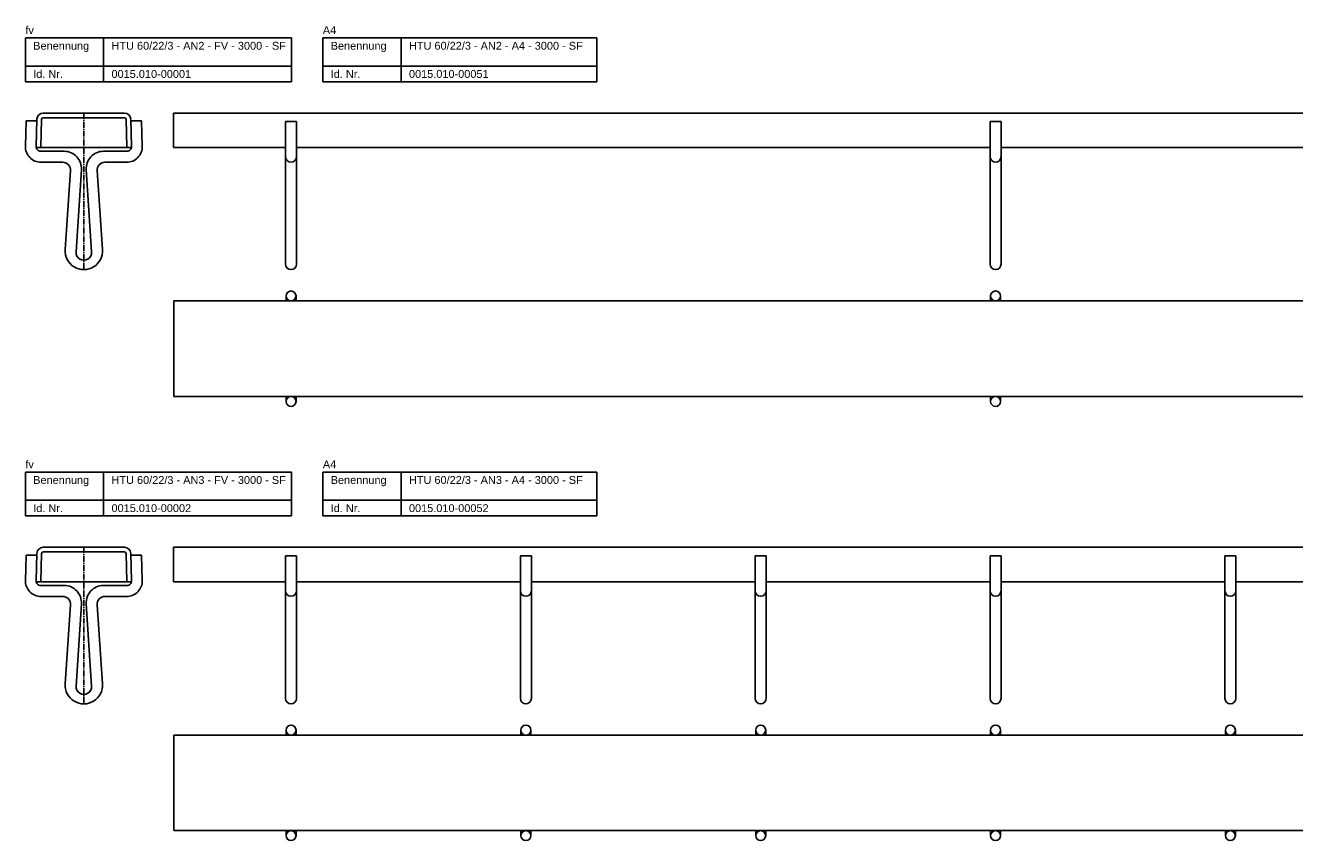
# Model space of a CAD drawing. Header units: millimetres. Extents: x 1054 to 4154, y 2386 to 3427.
# Tile 2 of 4: x 1054 to 1865, y 2906 to 3427. Entities that reach past the tile are written whole.
import ezdxf

# ---------------------------------------------------------------- set-up
doc = ezdxf.new("R2010")
doc.units = ezdxf.units.MM
doc.header["$LTSCALE"] = 5
doc.linetypes.add('MITTE2', pattern=[1.125, 0.75, -0.125, 0.125, -0.125])
doc.layers.add('HALFEN', color=2, linetype='CONTINUOUS')
doc.styles.add('ARIAL50', font='ARIAL.TTF', dxfattribs={"height": 5})

msp = doc.modelspace()

# ---------------------------------------------------------------- linework, layer by layer
at = {"layer": 'HALFEN'}
for p, q in [((1053.96, 3418.81), (1223.96, 3418.81)), ((1053.96, 3390.81), (1053.96, 3418.81)), ((1103.96, 3390.81), (1103.96, 3418.81)), ((1223.96, 3390.81), (1223.96, 3418.81)), ((1243.96, 3418.81), (1418.96, 3418.81)), ((1243.96, 3390.81), (1243.96, 3418.81)), ((1293.96, 3390.81), (1293.96, 3418.81)), ((1418.96, 3390.81), (1418.96, 3418.81)), ((1053.96, 3400.81), (1223.96, 3400.81)), ((1243.96, 3400.81), (1418.96, 3400.81)), ((1053.96, 3390.81), (1223.96, 3390.81)), ((1243.96, 3390.81), (1418.96, 3390.81)), ((1054.43, 3365.81), (1053.97, 3349.69)), ((1054.43, 3365.81), (1061.43, 3365.81)), ((1061.3, 3366.93), (1060.8, 3349.49)), ((1063.79, 3348.81), (1064.3, 3366.84)), ((1117.3, 3370.81), (1065.3, 3370.81)), ((1117.3, 3367.81), (1065.3, 3367.81)), ((1118.82, 3348.81), (1118.3, 3366.84)), ((1128.18, 3365.81), (1121.18, 3365.81)), ((1121.3, 3366.81), (1121.8, 3349.49)), ((1128.18, 3365.81), (1128.64, 3349.69)), ((1148.64, 3348.81), (1148.64, 3370.81)), ((1148.64, 3370.81), (4148.64, 3370.81)), ((1220.14, 3365.36), (1220.14, 3274.31)), ((1220.14, 3365.36), (1227.14, 3365.36)), ((1227.14, 3365.36), (1227.14, 3274.31)), ((1670.14, 3365.36), (1670.14, 3274.31)), ((1670.14, 3365.36), (1677.14, 3365.36)), ((1677.14, 3365.36), (1677.14, 3274.31)), ((1060.86, 3348.81), (1063.79, 3348.81)), ((1118.82, 3348.81), (1121.74, 3348.81)), ((1220.14, 3348.81), (1148.64, 3348.81)), ((1670.14, 3348.81), (1227.14, 3348.81)), ((2120.14, 3348.81), (1677.14, 3348.81)), ((1063.8, 3346.4), (1078.8, 3346.4)), ((1103.8, 3346.4), (1118.8, 3346.4)), ((1063.96, 3339.4), (1077.8, 3339.4)), ((1079.33, 3283.64), (1082.79, 3334.06)), ((1089.78, 3334.68), (1086.31, 3282.14)), ((1092.83, 3334.68), (1096.29, 3282.14)), ((1099.81, 3334.06), (1103.27, 3283.64)), ((1118.64, 3339.4), (1104.8, 3339.4)), ((1220.45, 3254), (1220.45, 3250.81)), ((1226.83, 3254), (1226.83, 3250.81)), ((1670.45, 3254), (1670.45, 3250.81)), ((1676.83, 3254), (1676.83, 3250.81)), ((1148.88, 3250.81), (1148.88, 3189.81)), ((1148.88, 3250.81), (4148.88, 3250.81)), ((1148.88, 3189.81), (4148.88, 3189.81)), ((1220.45, 3186.63), (1220.45, 3189.81)), ((1226.83, 3186.63), (1226.83, 3189.81)), ((1670.45, 3186.63), (1670.45, 3189.81)), ((1676.83, 3186.63), (1676.83, 3189.81)), ((1053.96, 3141.44), (1223.96, 3141.44)), ((1053.96, 3113.44), (1053.96, 3141.44)), ((1103.96, 3113.44), (1103.96, 3141.44)), ((1223.96, 3113.44), (1223.96, 3141.44)), ((1243.96, 3141.44), (1418.96, 3141.44)), ((1243.96, 3113.44), (1243.96, 3141.44)), ((1293.96, 3113.44), (1293.96, 3141.44)), ((1418.96, 3113.44), (1418.96, 3141.44)), ((1053.96, 3123.44), (1223.96, 3123.44)), ((1243.96, 3123.44), (1418.96, 3123.44)), ((1053.96, 3113.44), (1223.96, 3113.44)), ((1243.96, 3113.44), (1418.96, 3113.44)), ((1061.3, 3089.56), (1060.8, 3072.12)), ((1063.79, 3071.44), (1064.3, 3089.47)), ((1117.3, 3093.44), (1065.3, 3093.44)), ((1117.3, 3090.44), (1065.3, 3090.44)), ((1118.82, 3071.44), (1118.3, 3089.47)), ((1121.3, 3089.43), (1121.8, 3072.12)), ((1148.64, 3093.44), (4148.64, 3093.44)), ((1148.64, 3071.44), (1148.64, 3093.44)), ((1054.43, 3088.44), (1053.97, 3072.32)), ((1054.43, 3088.44), (1061.43, 3088.44)), ((1128.18, 3088.44), (1121.18, 3088.44)), ((1128.18, 3088.44), (1128.64, 3072.32)), ((1220.14, 3087.99), (1220.14, 2996.94)), ((1220.14, 3087.99), (1227.14, 3087.99)), ((1227.14, 3087.99), (1227.14, 2996.94)), ((1370.14, 3087.99), (1370.14, 2996.94)), ((1370.14, 3087.99), (1377.14, 3087.99)), ((1377.14, 3087.99), (1377.14, 2996.94)), ((1520.14, 3087.99), (1520.14, 2996.94)), ((1520.14, 3087.99), (1527.14, 3087.99)), ((1527.14, 3087.99), (1527.14, 2996.94)), ((1670.14, 3087.99), (1670.14, 2996.94)), ((1670.14, 3087.99), (1677.14, 3087.99)), ((1677.14, 3087.99), (1677.14, 2996.94)), ((1820.14, 3087.99), (1820.14, 2996.94)), ((1820.14, 3087.99), (1827.14, 3087.99)), ((1827.14, 3087.99), (1827.14, 2996.94)), ((1060.86, 3071.44), (1063.79, 3071.44)), ((1063.8, 3069.03), (1078.8, 3069.03)), ((1103.8, 3069.03), (1118.8, 3069.03)), ((1118.82, 3071.44), (1121.74, 3071.44)), ((1220.14, 3071.44), (1148.64, 3071.44)), ((1370.14, 3071.44), (1227.14, 3071.44)), ((1520.14, 3071.44), (1377.14, 3071.44)), ((1670.14, 3071.44), (1527.14, 3071.44)), ((1820.14, 3071.44), (1677.14, 3071.44)), ((1970.14, 3071.44), (1827.14, 3071.44)), ((1063.96, 3062.03), (1077.8, 3062.03)), ((1079.33, 3006.26), (1082.79, 3056.69)), ((1089.78, 3057.31), (1086.31, 3004.77)), ((1092.83, 3057.31), (1096.29, 3004.77)), ((1099.81, 3056.69), (1103.27, 3006.26)), ((1118.64, 3062.03), (1104.8, 3062.03)), ((1220.45, 2976.63), (1220.45, 2973.44)), ((1226.83, 2976.63), (1226.83, 2973.44)), ((1370.45, 2976.63), (1370.45, 2973.44)), ((1376.83, 2976.63), (1376.83, 2973.44)), ((1520.45, 2976.63), (1520.45, 2973.44)), ((1526.83, 2976.63), (1526.83, 2973.44)), ((1670.45, 2976.63), (1670.45, 2973.44)), ((1676.83, 2976.63), (1676.83, 2973.44)), ((1820.45, 2976.63), (1820.45, 2973.44)), ((1826.83, 2976.63), (1826.83, 2973.44)), ((1148.88, 2973.44), (4148.88, 2973.44)), ((1148.88, 2973.44), (1148.88, 2912.44)), ((1148.88, 2912.44), (4148.88, 2912.44)), ((1220.45, 2909.25), (1220.45, 2912.44)), ((1226.83, 2909.25), (1226.83, 2912.44)), ((1370.45, 2909.25), (1370.45, 2912.44)), ((1376.83, 2909.25), (1376.83, 2912.44)), ((1520.45, 2909.25), (1520.45, 2912.44)), ((1526.83, 2909.25), (1526.83, 2912.44)), ((1670.45, 2909.25), (1670.45, 2912.44)), ((1676.83, 2909.25), (1676.83, 2912.44)), ((1820.45, 2909.25), (1820.45, 2912.44)), ((1826.83, 2909.25), (1826.83, 2912.44))]:
    msp.add_line(p, q, dxfattribs=at)
at = {"layer": 'HALFEN', "color": 1, "linetype": 'MITTE2'}
for p, q in [((1091.3, 3370.81), (1091.3, 3270.81)), ((1091.3, 3093.44), (1091.3, 2993.44))]:
    msp.add_line(p, q, dxfattribs=at)
at = {"layer": 'HALFEN', "color": 1}
for p, q in [((1063.79, 3348.81), (1118.82, 3348.81)), ((1063.79, 3071.44), (1118.82, 3071.44))]:
    msp.add_line(p, q, dxfattribs=at)
at = {"layer": 'HALFEN'}
for centre in [(1223.64, 3254), (1673.64, 3254), (1223.64, 3186.63), (1673.64, 3186.63), (1223.64, 2976.63), (1373.64, 2976.63), (1523.64, 2976.63), (1673.64, 2976.63), (1823.64, 2976.63), (1223.64, 2909.25), (1373.64, 2909.25), (1523.64, 2909.25), (1673.64, 2909.25), (1823.64, 2909.25)]:
    msp.add_circle(centre, 3.19, dxfattribs=at)
for centre, radius, start, end in [((1065.3, 3366.81), 4, 90, 178.3601), ((1065.3, 3366.81), 1, 90, 178.3561), ((1117.3, 3366.81), 4, 1.6399, 90), ((1117.3, 3366.81), 1, 1.64351, 90), ((1063.96, 3349.4), 10, 178.36, 270), ((1063.8, 3349.4), 3, 178.36015, 270), ((1118.64, 3349.4), 10, 270, 1.6399), ((1118.8, 3349.4), 3, 270, 1.63992), ((1078.8, 3335.4), 11, 356.22617, 90), ((1103.8, 3335.4), 11, 90, 183.7738), ((1223.64, 3343), 3.5, 180, 0), ((1673.64, 3343), 3.5, 180, 0), ((1077.8, 3334.4), 5, 356.07465, 90), ((1104.8, 3334.4), 5, 90, 183.9254), ((1091.3, 3282.81), 12, 176.0746, 3.92545), ((1091.3, 3281.81), 5, 176.2262, 3.77377), ((1223.64, 3274.31), 3.5, 180, 0), ((1673.64, 3274.31), 3.5, 180, 0), ((1065.3, 3089.44), 4, 90, 178.3601), ((1065.3, 3089.44), 1, 90, 178.3561), ((1117.3, 3089.44), 4, 1.6399, 90), ((1117.3, 3089.44), 1, 1.64351, 90), ((1063.96, 3072.03), 10, 178.36, 270), ((1063.8, 3072.03), 3, 178.36015, 270), ((1078.8, 3058.03), 11, 356.22617, 90), ((1103.8, 3058.03), 11, 90, 183.7738), ((1118.64, 3072.03), 10, 270, 1.6399), ((1118.8, 3072.03), 3, 270, 1.63992), ((1223.64, 3065.62), 3.5, 180, 0), ((1373.64, 3065.62), 3.5, 180, 0), ((1523.64, 3065.62), 3.5, 180, 0), ((1673.64, 3065.62), 3.5, 180, 0), ((1823.64, 3065.62), 3.5, 180, 0), ((1077.8, 3057.03), 5, 356.07465, 90), ((1104.8, 3057.03), 5, 90, 183.9254), ((1091.3, 3005.44), 12, 176.0746, 3.92545), ((1091.3, 3004.44), 5, 176.2262, 3.77377), ((1223.64, 2996.94), 3.5, 180, 0), ((1373.64, 2996.94), 3.5, 180, 0), ((1523.64, 2996.94), 3.5, 180, 0), ((1673.64, 2996.94), 3.5, 180, 0), ((1823.64, 2996.94), 3.5, 180, 0)]:
    msp.add_arc(centre, radius, start, end, dxfattribs=at)

# ---------------------------------------------------------------- texts
at = {"layer": 'HALFEN', "style": 'ARIAL50'}
for s, p in [('fv', (1053.96, 3421.31)), ('A4', (1243.96, 3421.31)), ('Benennung', (1058.96, 3411.31)), ('HTU 60/22/3 - AN2 - FV - 3000 - SF', (1108.96, 3411.31)), ('Benennung', (1248.96, 3411.31)), ('HTU 60/22/3 - AN2 - A4 - 3000 - SF', (1298.96, 3411.31)), ('Id. Nr.', (1058.96, 3393.31)), ('0015.010-00001', (1108.96, 3393.31)), ('Id. Nr.', (1248.96, 3393.31)), ('0015.010-00051', (1298.96, 3393.31)), ('fv', (1053.96, 3143.94)), ('A4', (1243.96, 3143.94)), ('Benennung', (1058.96, 3133.94)), ('HTU 60/22/3 - AN3 - FV - 3000 - SF', (1108.96, 3133.94)), ('Benennung', (1248.96, 3133.94)), ('HTU 60/22/3 - AN3 - A4 - 3000 - SF', (1298.96, 3133.94)), ('Id. Nr.', (1058.96, 3115.94)), ('Id. Nr.', (1248.96, 3115.94)), ('0015.010-00002', (1108.96, 3115.94)), ('0015.010-00052', (1298.96, 3115.94))]:
    msp.add_text(s, height=5, dxfattribs=at).set_placement(p)

doc.saveas('drawing.dxf')
